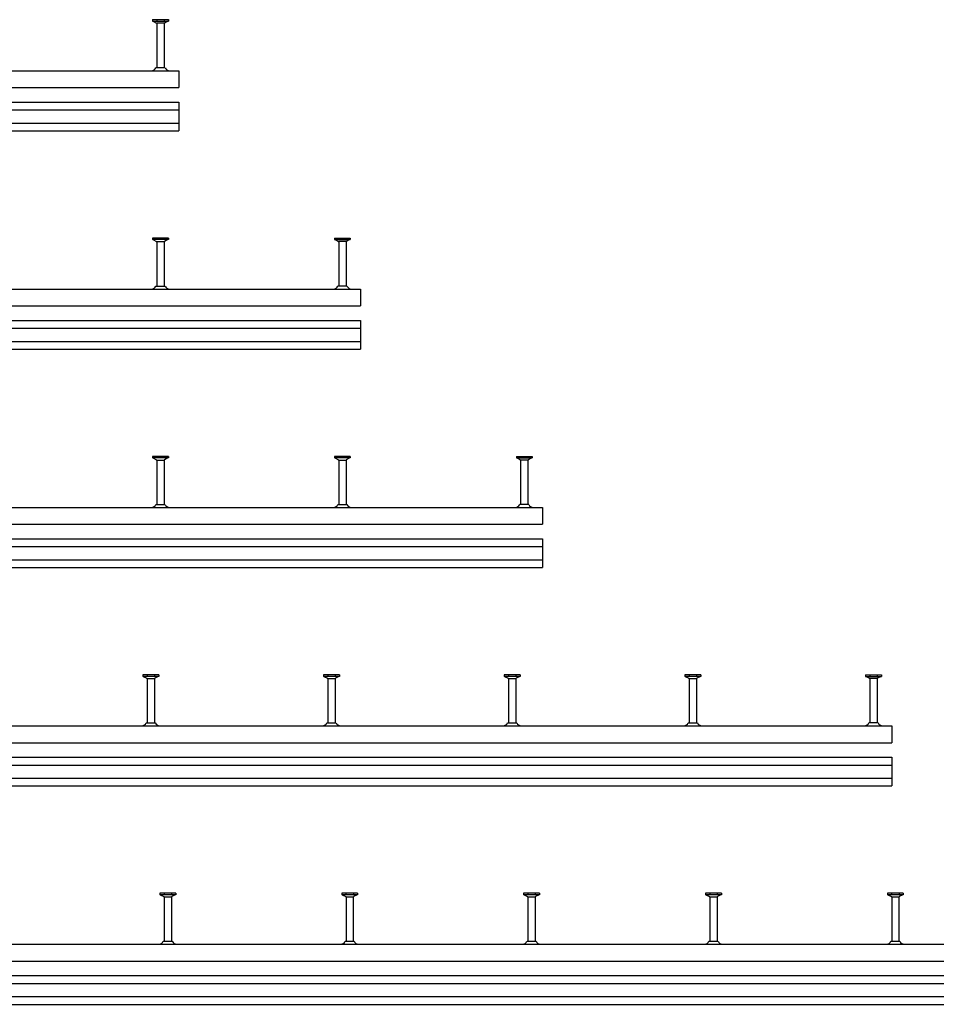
# Model space of a CAD drawing. Header units: millimetres. Extents: x 7205 to 13335, y -2256 to 2743.
# Tile 7 of 12: x 9096 to 10356, y -2256 to -903. Entities that reach past the tile are written whole.
import ezdxf

# ---------------------------------------------------------------- set-up
doc = ezdxf.new("R2010")
doc.units = ezdxf.units.MM
doc.header["$LTSCALE"] = 10
doc.layers.add('HALFEN', color=2, linetype='CONTINUOUS')
doc.layers.add('TEXT3', color=3, linetype='CONTINUOUS')

# ---------------------------------------------------------------- blocks, each defined once
blk = doc.blocks.new('*U3')
at = {"layer": 'HALFEN'}
for p, q in [((-10.9, 35.1), (-10.9, 32.9)), ((10.9, 35.1), (-10.9, 35.1)), ((10.9, 32.9), (-10.9, 32.9)), ((-10.3, 32.9), (-5.4, 30.3)), ((-5.1, 35), (-5.1, 33.1)), ((-5, 29.6), (-5, -30.9)), ((-4.8, 30.1), (4.8, 30.1)), ((5, 29.6), (5, -30.9)), ((5.1, 35), (5.1, 33.1)), ((10.3, 32.9), (5.4, 30.3)), ((10.9, 35.1), (10.9, 32.9)), ((-6.2, -30.9), (6.2, -30.9))]:
    blk.add_line(p, q, dxfattribs=at)
for centre, radius, start, end in [((-5.8, 29.6), 0.8, 0, 62.3005), ((5.8, 29.6), 0.8, 117.6995, 180), ((-12.5, -28.4), 6.7, 270.9954, 338.0812), ((12.5, -28.4), 6.7, 201.9188, 269.0046)]:
    blk.add_arc(centre, radius, start, end, dxfattribs=at)
at = {"layer": 'TEXT3'}
blk.add_line((-6.2, -30.9), (-5.7, -30.9), dxfattribs=at)
blk = doc.blocks.new('*U4')
at = {"layer": 'HALFEN', "color": 0, "linetype": 'ByBlock', "lineweight": -2, "transparency": 16777216}
for p in [(2000, 0), (2250, 0), (2500, 0), (2750, 0), (3000, 0)]:
    blk.add_blockref('*U3', p, dxfattribs=at)

msp = doc.modelspace()

# ---------------------------------------------------------------- linework, layer by layer
at = {"layer": 'HALFEN'}
for p, q in [((9278.9, -903.4), (9278.9, -905.6)), ((9278.9, -903.4), (9300.7, -903.4)), ((9278.9, -905.6), (9300.7, -905.6)), ((9279.5, -905.6), (9284.4, -908.2)), ((9284.7, -903.5), (9284.7, -905.5)), ((9294.9, -903.5), (9294.9, -905.5)), ((9300.1, -905.6), (9295.2, -908.2)), ((9300.7, -903.4), (9300.7, -905.6)), ((9284.8, -908.9), (9284.8, -969.5)), ((9294.6, -908.4), (9285, -908.4)), ((9294.8, -908.9), (9294.8, -969.5)), ((7264.8, -973.7), (9314.8, -973.7)), ((9296, -969.5), (9283.5, -969.5)), ((9314.8, -973.7), (9314.8, -996.7)), ((7264.8, -996.7), (9314.8, -996.7)), ((7264.8, -1016.7), (9314.8, -1016.7)), ((7264.8, -1027.4), (9314.8, -1027.4)), ((9314.8, -1016.7), (9314.8, -1056.2)), ((7264.8, -1045.4), (9314.8, -1045.4)), ((7264.8, -1056.2), (9314.8, -1056.2)), ((9278.9, -1203.4), (9278.9, -1205.6)), ((9300.7, -1203.4), (9278.9, -1203.4)), ((9284.7, -1203.5), (9284.7, -1205.5)), ((9294.9, -1203.5), (9294.9, -1205.5)), ((9300.7, -1203.4), (9300.7, -1205.6)), ((9528.9, -1203.4), (9528.9, -1205.6)), ((9528.9, -1203.4), (9550.7, -1203.4)), ((9534.7, -1203.5), (9534.7, -1205.5)), ((9544.9, -1203.5), (9544.9, -1205.5)), ((9550.7, -1203.4), (9550.7, -1205.6)), ((9300.7, -1205.6), (9278.9, -1205.6)), ((9279.5, -1205.6), (9284.4, -1208.2)), ((9284.8, -1208.9), (9284.8, -1269.5)), ((9285, -1208.4), (9294.5, -1208.4)), ((9294.8, -1208.9), (9294.8, -1269.5)), ((9300.1, -1205.6), (9295.2, -1208.2)), ((9528.9, -1205.6), (9550.7, -1205.6)), ((9529.5, -1205.6), (9534.4, -1208.2)), ((9534.8, -1208.9), (9534.8, -1269.5)), ((9544.6, -1208.4), (9535, -1208.4)), ((9544.8, -1208.9), (9544.8, -1269.5)), ((9550.1, -1205.6), (9545.2, -1208.2)), ((9283.5, -1269.5), (9296, -1269.5)), ((9546, -1269.5), (9533.5, -1269.5)), ((7264.8, -1273.7), (9564.8, -1273.7)), ((9564.8, -1273.7), (9564.8, -1296.7)), ((7264.8, -1296.7), (9564.8, -1296.7)), ((7264.8, -1316.7), (9564.8, -1316.7)), ((9564.8, -1316.7), (9564.8, -1356.2)), ((7264.8, -1327.4), (9564.8, -1327.4)), ((7264.8, -1345.4), (9564.8, -1345.4)), ((7264.8, -1356.2), (9564.8, -1356.2)), ((9278.9, -1503.4), (9278.9, -1505.6)), ((9300.7, -1503.4), (9278.9, -1503.4)), ((9300.7, -1505.6), (9278.9, -1505.6)), ((9279.5, -1505.6), (9284.4, -1508.2)), ((9284.7, -1503.5), (9284.7, -1505.5)), ((9284.8, -1508.9), (9284.8, -1569.5)), ((9285, -1508.4), (9294.5, -1508.4)), ((9294.8, -1508.9), (9294.8, -1569.5)), ((9294.9, -1503.5), (9294.9, -1505.5)), ((9300.1, -1505.6), (9295.2, -1508.2)), ((9300.7, -1503.4), (9300.7, -1505.6)), ((9528.9, -1503.4), (9528.9, -1505.6)), ((9550.7, -1503.4), (9528.9, -1503.4)), ((9550.7, -1505.6), (9528.9, -1505.6)), ((9529.5, -1505.6), (9534.4, -1508.2)), ((9534.7, -1503.5), (9534.7, -1505.5)), ((9534.8, -1508.9), (9534.8, -1569.5)), ((9535, -1508.4), (9544.5, -1508.4)), ((9544.8, -1508.9), (9544.8, -1569.5)), ((9544.9, -1503.5), (9544.9, -1505.5)), ((9550.1, -1505.6), (9545.2, -1508.2)), ((9550.7, -1503.4), (9550.7, -1505.6)), ((9778.9, -1503.4), (9778.9, -1505.6)), ((9778.9, -1503.4), (9800.7, -1503.4)), ((9778.9, -1505.6), (9800.7, -1505.6)), ((9779.5, -1505.6), (9784.4, -1508.2)), ((9784.7, -1503.5), (9784.7, -1505.5)), ((9784.8, -1508.9), (9784.8, -1569.5)), ((9794.6, -1508.4), (9785, -1508.4)), ((9794.8, -1508.9), (9794.8, -1569.5)), ((9794.9, -1503.5), (9794.9, -1505.5)), ((9800.1, -1505.6), (9795.2, -1508.2)), ((9800.7, -1503.4), (9800.7, -1505.6)), ((7264.8, -1573.7), (9814.8, -1573.7)), ((9283.5, -1569.5), (9296, -1569.5)), ((9533.5, -1569.5), (9546, -1569.5)), ((9796, -1569.5), (9783.5, -1569.5)), ((9814.8, -1573.7), (9814.8, -1596.7)), ((7264.8, -1596.7), (9814.8, -1596.7)), ((7264.8, -1616.7), (9814.8, -1616.7)), ((9814.8, -1616.7), (9814.8, -1656.2)), ((7264.8, -1627.4), (9814.8, -1627.4)), ((7264.8, -1645.4), (9814.8, -1645.4)), ((7264.8, -1656.2), (9814.8, -1656.2)), ((9265.6, -1803.4), (9265.6, -1805.6)), ((9287.4, -1803.4), (9265.6, -1803.4)), ((9287.4, -1805.6), (9265.6, -1805.6)), ((9266.1, -1805.6), (9271, -1808.2)), ((9271.4, -1803.5), (9271.4, -1805.5)), ((9271.5, -1808.9), (9271.5, -1869.5)), ((9271.6, -1808.4), (9281.2, -1808.4)), ((9281.5, -1803.5), (9281.5, -1805.5)), ((9281.5, -1808.9), (9281.5, -1869.5)), ((9286.8, -1805.6), (9281.9, -1808.2)), ((9287.4, -1803.4), (9287.4, -1805.6)), ((9513.9, -1803.4), (9513.9, -1805.6)), ((9535.7, -1803.4), (9513.9, -1803.4)), ((9535.7, -1805.6), (9513.9, -1805.6)), ((9514.5, -1805.6), (9519.4, -1808.2)), ((9519.7, -1803.5), (9519.7, -1805.5)), ((9519.8, -1808.9), (9519.8, -1869.5)), ((9520, -1808.4), (9529.5, -1808.4)), ((9529.8, -1808.9), (9529.8, -1869.5)), ((9529.9, -1803.5), (9529.9, -1805.5)), ((9535.1, -1805.6), (9530.2, -1808.2)), ((9535.7, -1803.4), (9535.7, -1805.6)), ((9762.2, -1803.4), (9762.2, -1805.6)), ((9784, -1803.4), (9762.2, -1803.4)), ((9784, -1805.6), (9762.2, -1805.6)), ((9762.8, -1805.6), (9767.7, -1808.2)), ((9768, -1803.5), (9768, -1805.5)), ((9768.1, -1808.9), (9768.1, -1869.5)), ((9768.3, -1808.4), (9777.9, -1808.4)), ((9778.1, -1808.9), (9778.1, -1869.5)), ((9778.2, -1803.5), (9778.2, -1805.5)), ((9783.5, -1805.6), (9778.6, -1808.2)), ((9784, -1803.4), (9784, -1805.6)), ((10010.6, -1803.4), (10010.6, -1805.6)), ((10032.4, -1803.4), (10010.6, -1803.4)), ((10032.4, -1805.6), (10010.6, -1805.6)), ((10011.1, -1805.6), (10016, -1808.2)), ((10016.4, -1803.5), (10016.4, -1805.5)), ((10016.5, -1808.9), (10016.5, -1869.5)), ((10016.6, -1808.4), (10026.2, -1808.4)), ((10026.5, -1803.5), (10026.5, -1805.5)), ((10026.5, -1808.9), (10026.5, -1869.5)), ((10031.8, -1805.6), (10026.9, -1808.2)), ((10032.4, -1803.4), (10032.4, -1805.6)), ((10258.9, -1803.4), (10258.9, -1805.6)), ((10258.9, -1803.4), (10280.7, -1803.4)), ((10258.9, -1805.6), (10280.7, -1805.6)), ((10259.5, -1805.6), (10264.4, -1808.2)), ((10264.7, -1803.5), (10264.7, -1805.5)), ((10264.8, -1808.9), (10264.8, -1869.5)), ((10274.6, -1808.4), (10265, -1808.4)), ((10274.8, -1808.9), (10274.8, -1869.5)), ((10274.9, -1803.5), (10274.9, -1805.5)), ((10280.1, -1805.6), (10275.2, -1808.2)), ((10280.7, -1803.4), (10280.7, -1805.6)), ((7264.8, -1873.7), (10294.8, -1873.7)), ((9270.2, -1869.5), (9282.7, -1869.5)), ((9518.5, -1869.5), (9531, -1869.5)), ((9766.9, -1869.5), (9779.4, -1869.5)), ((10015.2, -1869.5), (10027.7, -1869.5)), ((10276, -1869.5), (10263.5, -1869.5)), ((10294.8, -1873.7), (10294.8, -1896.7)), ((7264.8, -1896.7), (10294.8, -1896.7)), ((7264.8, -1916.7), (10294.8, -1916.7)), ((10294.8, -1916.7), (10294.8, -1956.2)), ((7264.8, -1927.4), (10294.8, -1927.4)), ((7264.8, -1945.4), (10294.8, -1945.4)), ((7264.8, -1956.2), (10294.8, -1956.2)), ((7264.8, -2173.7), (13334.8, -2173.7)), ((7264.8, -2196.7), (13334.8, -2196.7)), ((7264.8, -2216.7), (13334.8, -2216.7)), ((7264.8, -2227.4), (13334.8, -2227.4)), ((7264.8, -2245.4), (13334.8, -2245.4)), ((7264.8, -2256.2), (13334.8, -2256.2))]:
    msp.add_line(p, q, dxfattribs=at)
for centre, radius, start, end in [((9284, -908.9), 0.8, 0, 62.3005), ((9295.6, -908.9), 0.8, 117.6995, 180), ((9277.3, -966.9), 6.7, 270.9954, 338.0812), ((9302.3, -966.9), 6.7, 201.9188, 269.0046), ((9284, -1208.9), 0.8, 0, 62.3005), ((9295.6, -1208.9), 0.8, 117.6995, 180), ((9534, -1208.9), 0.8, 0, 62.3005), ((9545.6, -1208.9), 0.8, 117.6995, 180), ((9277.3, -1266.9), 6.7, 270.9954, 338.0812), ((9302.3, -1266.9), 6.7, 201.9188, 269.0046), ((9527.3, -1266.9), 6.7, 270.9954, 338.0812), ((9552.3, -1266.9), 6.7, 201.9188, 269.0046), ((9284, -1508.9), 0.8, 0, 62.3005), ((9295.6, -1508.9), 0.8, 117.6995, 180), ((9534, -1508.9), 0.8, 0, 62.3005), ((9545.6, -1508.9), 0.8, 117.6995, 180), ((9784, -1508.9), 0.8, 0, 62.3005), ((9795.6, -1508.9), 0.8, 117.6995, 180), ((9277.3, -1566.9), 6.7, 270.9954, 338.0812), ((9302.3, -1566.9), 6.7, 201.9188, 269.0046), ((9527.3, -1566.9), 6.7, 270.9954, 338.0812), ((9552.3, -1566.9), 6.7, 201.9188, 269.0046), ((9777.3, -1566.9), 6.7, 270.9954, 338.0812), ((9802.3, -1566.9), 6.7, 201.9188, 269.0046), ((9270.7, -1808.9), 0.8, 0, 62.3005), ((9282.3, -1808.9), 0.8, 117.6995, 180), ((9519, -1808.9), 0.8, 0, 62.3005), ((9530.6, -1808.9), 0.8, 117.6995, 180), ((9767.3, -1808.9), 0.8, 0, 62.3005), ((9778.9, -1808.9), 0.8, 117.6995, 180), ((10015.7, -1808.9), 0.8, 0, 62.3005), ((10027.3, -1808.9), 0.8, 117.6995, 180), ((10264, -1808.9), 0.8, 0, 62.3005), ((10275.6, -1808.9), 0.8, 117.6995, 180), ((9264, -1866.9), 6.7, 270.9954, 338.0812), ((9288.9, -1866.9), 6.7, 201.9188, 269.0046), ((9512.3, -1866.9), 6.7, 270.9954, 338.0812), ((9537.3, -1866.9), 6.7, 201.9188, 269.0046), ((9760.7, -1866.9), 6.7, 270.9954, 338.0812), ((9785.6, -1866.9), 6.7, 201.9188, 269.0046), ((10009, -1866.9), 6.7, 270.9954, 338.0812), ((10033.9, -1866.9), 6.7, 201.9188, 269.0046), ((10257.3, -1866.9), 6.7, 270.9954, 338.0812), ((10282.3, -1866.9), 6.7, 201.9188, 269.0046)]:
    msp.add_arc(centre, radius, start, end, dxfattribs=at)
at = {"layer": 'TEXT3'}
for p, q in [((9296, -969.5), (9295.5, -969.5)), ((9283.5, -1269.5), (9284.1, -1269.5)), ((9546, -1269.5), (9545.5, -1269.5)), ((9283.5, -1569.5), (9284.1, -1569.5)), ((9533.5, -1569.5), (9534.1, -1569.5)), ((9796, -1569.5), (9795.5, -1569.5)), ((9270.2, -1869.5), (9270.7, -1869.5)), ((9518.5, -1869.5), (9519.1, -1869.5)), ((9766.9, -1869.5), (9767.4, -1869.5)), ((10015.2, -1869.5), (10015.7, -1869.5)), ((10276, -1869.5), (10275.5, -1869.5))]:
    msp.add_line(p, q, dxfattribs=at)

# ---------------------------------------------------------------- block references
at = {"layer": 'HALFEN'}
msp.add_blockref('*U4', (7299.8, -2138.5), dxfattribs=at)

doc.saveas('drawing.dxf')
